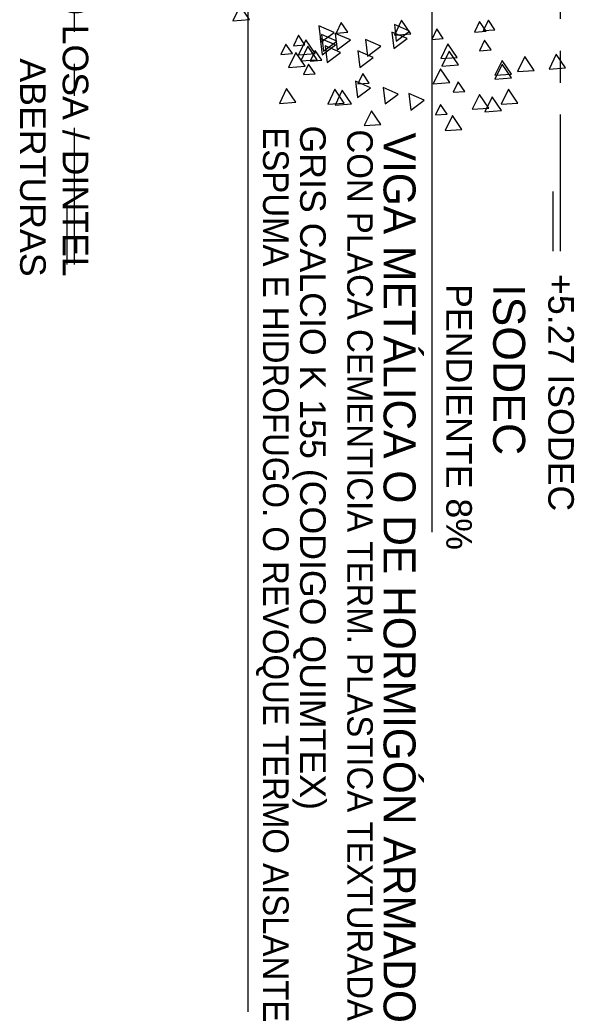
# Model space of a CAD drawing. Header units: millimetres. Extents: x 4617 to 4884, y 1258 to 1784.
# Tile 67 of 256: x 4726.21 to 4727.95, y 1261.39 to 1264.47. Entities that reach past the tile are written whole.
import ezdxf

# ---------------------------------------------------------------- set-up
doc = ezdxf.new("R2010")
doc.units = ezdxf.units.MM
doc.header["$LTSCALE"] = 0.4
doc.linetypes.add('DOT', pattern=[6.35, 0, -6.35])
for name, color, linetype in [('A VEGETACIÓN', 253, 'Continuous'), ('LÁMINA', 1, 'Continuous'), ('TXT', 3, 'Continuous'), ('TXT COTA', 3, 'Continuous')]:
    doc.layers.add(name, color=color, linetype=linetype)
doc.styles.add('arial', font='arial.ttf')
doc.styles.add('SaAS simplex', font='simplex.shx', dxfattribs={"width": 0.8})
doc.dimstyles.new('COTAS 125', dxfattribs={"dimscale": 0.01, "dimtxt": 15, "dimasz": 8, "dimexe": 5, "dimexo": 20, "dimgap": 10, "dimtad": 0, "dimzin": 9, "dimdsep": 46, "dimtxsty": 'SaAS simplex', "dimblk": 'OBLIQUE', "dimcen": 0, "dimclrd": 8, "dimclre": 8, "dimclrt": 256, "dimadec": 1, "dimazin": 0, "dimtfac": 1, "dimtmove": 2, "dimatfit": 3, "dimldrblk": 'OBLIQUE', "dimfxl": 10, "dimlwd": -1, "dimlwe": -1, "dimarcsym": 0})

# ---------------------------------------------------------------- blocks, each defined once
blk = doc.blocks.new('_Oblique')
at = {"layer": 'TXT COTA', "color": 0, "lineweight": -2}
blk.add_line((-0.5, -0.5), (0.5, 0.5), dxfattribs=at)
blk = doc.blocks.new('ARB')
at = {"layer": 'LÁMINA', "color": 254, "elevation": -10}
for points in [[(3287.9382, 1399.7325), (3287.9747, 1399.6788), (3288.0029, 1399.7372)], [(3288.2553, 1399.7133), (3288.2918, 1399.6596), (3288.32, 1399.718)], [(3287.7829, 1399.6591), (3287.8194, 1399.6054), (3287.8476, 1399.6639)], [(3287.9956, 1399.6726), (3288.0211, 1399.635), (3288.0409, 1399.6759)], [(3287.7189, 1399.6296), (3287.7554, 1399.5759), (3287.7837, 1399.6344)], [(3287.8321, 1399.6493), (3287.8686, 1399.5956), (3287.8968, 1399.654)], [(3288.1378, 1399.6572), (3288.0858, 1399.6183), (3288.1455, 1399.5928)], [(3288.2384, 1399.6331), (3288.1864, 1399.5942), (3288.2461, 1399.5686)], [(3288.3692, 1399.6331), (3288.4057, 1399.5794), (3288.4339, 1399.6378)], [(3288.398, 1399.6296), (3288.4345, 1399.5759), (3288.4627, 1399.6344)], [(3288.5871, 1399.6261), (3288.6236, 1399.5724), (3288.6518, 1399.6309)], [(3287.9267, 1399.584), (3287.9522, 1399.5464), (3287.972, 1399.5873)], [(3288.3466, 1399.6085), (3288.2947, 1399.5696), (3288.3543, 1399.544)], [(3287.9854, 1399.5494), (3288.0219, 1399.4957), (3288.0501, 1399.5542)], [(3288.2999, 1399.5514), (3288.3255, 1399.5138), (3288.3452, 1399.5547)], [(3287.6549, 1399.5016), (3287.6914, 1399.4479), (3287.7197, 1399.5064)], [(3287.7435, 1399.5312), (3287.78, 1399.4775), (3287.8083, 1399.5359)], [(3287.7435, 1399.5164), (3287.78, 1399.4627), (3287.8083, 1399.5211)], [(3288.5123, 1399.515), (3288.5378, 1399.4775), (3288.5576, 1399.5184)], [(3287.5319, 1399.4918), (3287.5684, 1399.4381), (3287.5967, 1399.4965)], [(3287.9509, 1399.4805), (3287.9874, 1399.4268), (3288.0157, 1399.4853)], [(3288.3368, 1399.4904), (3288.2848, 1399.4515), (3288.3445, 1399.4259)], [(3288.4647, 1399.4707), (3288.4128, 1399.4318), (3288.4724, 1399.4062)], [(3288.5512, 1399.4854), (3288.5877, 1399.4317), (3288.616, 1399.4902)], [(3287.9558, 1399.451), (3287.9923, 1399.3973), (3288.0206, 1399.4557)], [(3288.3073, 1399.4461), (3288.2553, 1399.4072), (3288.315, 1399.3816)], [(3288.4844, 1399.4411), (3288.4324, 1399.4022), (3288.4921, 1399.3767)], [(3288.4856, 1399.4622), (3288.5112, 1399.4246), (3288.531, 1399.4655)], [(3288.5035, 1399.4601), (3288.54, 1399.4065), (3288.5682, 1399.4649)], [(3288.5119, 1399.4362), (3288.5484, 1399.3825), (3288.5766, 1399.441)], [(3288.6008, 1399.4363), (3288.6264, 1399.3987), (3288.6461, 1399.4396)], [(3287.8234, 1399.4215), (3287.8489, 1399.3839), (3287.8687, 1399.4249)], [(3288.2039, 1399.4165), (3288.152, 1399.3776), (3288.2116, 1399.3521)], [(3288.4254, 1399.4214), (3288.3734, 1399.3825), (3288.4331, 1399.357)], [(3288.4795, 1399.4264), (3288.4275, 1399.3875), (3288.4872, 1399.3619)], [(3288.4893, 1399.3919), (3288.4374, 1399.353), (3288.497, 1399.3274)], [(3288.5516, 1399.4018), (3288.5772, 1399.3642), (3288.5969, 1399.4052)], [(3288.0103, 1399.3772), (3288.0359, 1399.3396), (3288.0557, 1399.3806)], [(3288.1372, 1399.3589), (3288.1737, 1399.3052), (3288.2019, 1399.3636)], [(3288.1941, 1399.387), (3288.1421, 1399.3481), (3288.2018, 1399.3225)], [(3288.3843, 1399.3526), (3288.4099, 1399.315), (3288.4296, 1399.3559)], [(3287.8086, 1399.3428), (3287.8341, 1399.3052), (3287.8539, 1399.3461)], [(3287.843, 1399.3486), (3287.8686, 1399.311), (3287.8883, 1399.352)], [(3287.843, 1399.3486), (3287.8686, 1399.311), (3287.8883, 1399.352)], [(3288.7692, 1399.3026), (3288.8057, 1399.2489), (3288.8339, 1399.3074)]]:
    blk.add_lwpolyline(points, close=True, dxfattribs=at)

msp = doc.modelspace()

# ---------------------------------------------------------------- linework, layer by layer
at = {"layer": 'TXT', "color": 253, "linetype": 'DOT', "ltscale": 0.01}
for p, q in [((4727.9027, 1264.0749), (4727.9027, 1304.1326)), ((4726.3813, 1264.0338), (4726.3813, 1304.0916))]:
    msp.add_line(p, q, dxfattribs=at)
at = {"layer": 'TXT', "color": 2}
for p, q in [((4727.9027, 1263.7472), (4727.9027, 1264.1222)), ((4726.3813, 1263.7061), (4726.3813, 1264.0811)), ((4727.8802, 1263.7472), (4727.8802, 1263.9347)), ((4726.3588, 1263.7061), (4726.3588, 1263.8936))]:
    msp.add_line(p, q, dxfattribs=at)

# ---------------------------------------------------------------- block references
at = {"layer": 'A VEGETACIÓN', "color": 254, "xscale": 0.8, "yscale": 0.8, "zscale": 0.8, "rotation": 180}
msp.add_blockref('ARB', (7357.9443, 2383.9148, -14.0456), dxfattribs=at)

# ---------------------------------------------------------------- texts
at = {"layer": 'TXT', "style": 'arial'}
for s, height, p in [('ESPUMA E HIDROFUGO. O REVOQUE TERMO AISLANTE', 0.08, (4726.9718, 1264.1357)), ('GRIS CALCIO K 155 (CODIGO QUIMTEX) ', 0.08, (4727.0879, 1264.141)), ('CON PLACA CEMENTICIA TERM. PLASTICA TEXTURADA', 0.08, (4727.2353, 1264.1289)), ('VIGA METÁLICA O DE HORMIGÓN ARMADO', 0.1, (4727.3491, 1264.1187))]:
    msp.add_text(s, height=height, rotation=270, dxfattribs=at).set_placement(p)
at = {"layer": 'TXT', "char_height": 0.08, "rotation": 270, "style": 'arial'}
for s, insert, attachment_point in [('+2.10 LOSA / DINTEL \\P          ABERTURAS ', (4726.4248, 1263.6679), 3), ('{\\H1.25x;ISODEC\\P}PENDIENTE 8%', (4727.7922, 1263.6446), 1), ('+5.27 ISODEC ', (4727.9447, 1262.9339), 3)]:
    msp.add_mtext(s, dxfattribs=dict(at, insert=insert, attachment_point=attachment_point))

# ---------------------------------------------------------------- leaders
at = {"layer": 'TXT'}
for points in [[(4726.9242, 1269.9619), (4726.9242, 1263.7065), (4726.9242, 1260.9056)], [(4727.4972, 1269.5119), (4727.4998, 1267.2331), (4727.4998, 1262.8678)]]:
    msp.add_leader(points, dimstyle='COTAS 125', override={"dimtxt": 5, "dimasz": 6, "dimldrblk": 'DotSmall'}, dxfattribs=at)

doc.saveas('drawing.dxf')
